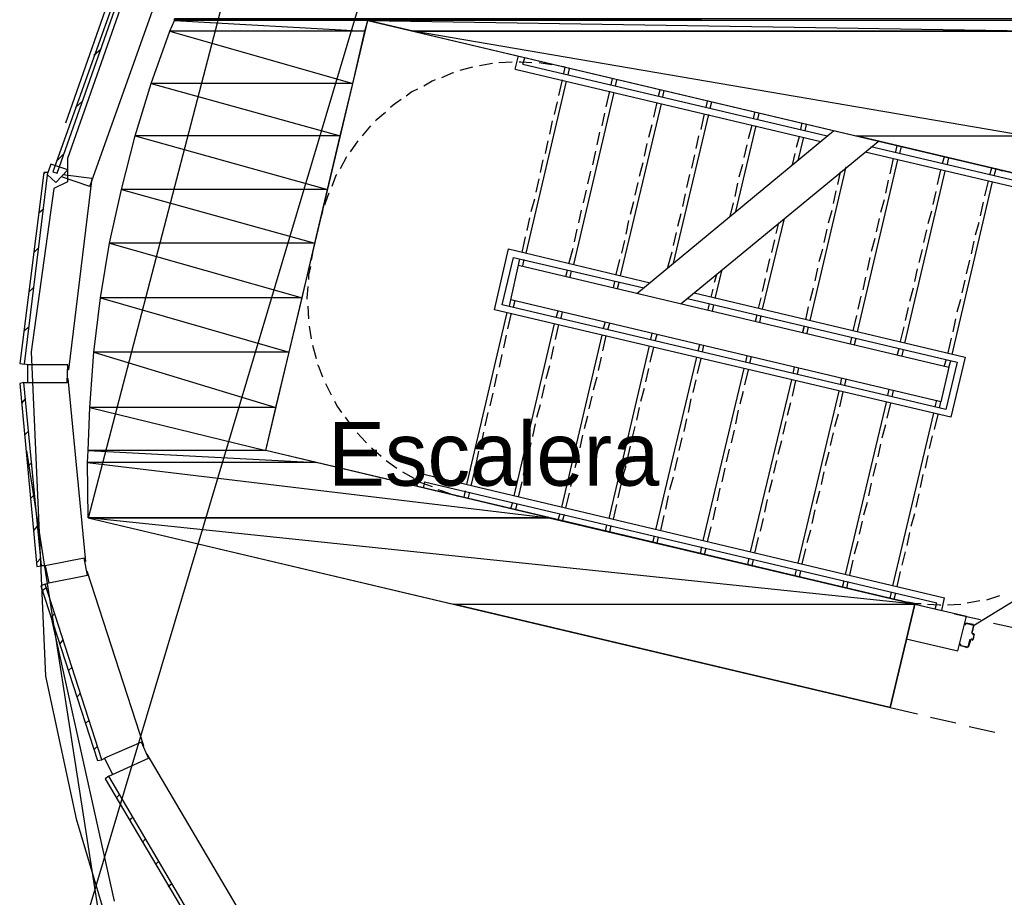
# Model space of a CAD drawing. Header units: feet. Extents: x -79 to 198, y -22 to 181.
# Tile 41 of 96: x 27 to 46, y 114 to 130. Entities that reach past the tile are written whole.
import ezdxf
from ezdxf.enums import TextEntityAlignment as Align

# ---------------------------------------------------------------- set-up
doc = ezdxf.new("R2010")
doc.units = ezdxf.units.FT
for name, color, linetype in [('A-AREA-COMUN', 252, 'CONTINUOUS'), ('A-LINEA', 7, 'CONTINUOUS'), ('A-MURO-CONCRETO', 8, 'CONTINUOUS'), ('A-NOMBRE-ESPACIO', 2, 'CONTINUOUS')]:
    doc.layers.add(name, color=color, linetype=linetype)

msp = doc.modelspace()

# ---------------------------------------------------------------- linework, layer by layer
at = {"layer": 'A-AREA-COMUN'}
msp.add_lwpolyline([(29.12, 130.8089), (27.968, 127.5378), (27.968, 127.0933), (27.712, 126.9689), (27.28, 123.8933), (27.552, 117.7778), (28.128, 115.0933), (29.568, 110.2578)], dxfattribs=at)
at = {"layer": 'A-LINEA'}
for p, q in [((36.6881, 141.2357), (28.3665, 113.3809)), ((36.6881, 141.2357), (28.3665, 113.3809)), ((36.6881, 141.2357), (28.3665, 113.3809)), ((31.7159, 133.6567), (28.3582, 120.754)), ((27.9333, 128.2044), (28.8667, 130.8578)), ((28.3867, 127.0044), (29.64, 130.5111)), ((28.4667, 129.4844), (28.6, 129.6044)), ((35.9733, 129.3244), (35.7333, 129.2844)), ((36.3467, 129.3511), (36.0933, 129.3378)), ((36.4, 129.2178), (36.4667, 129.4711)), ((36.5467, 129.3111), (36.5867, 129.4311)), ((35.6, 129.2578), (35.36, 129.1911)), ((36.4, 129.2178), (42.16, 127.8578)), ((36.5467, 129.3111), (42.28, 127.9644)), ((37.3467, 129.2578), (37.2133, 129.2844)), ((37.32, 129.1378), (37.3467, 129.2578)), ((37.4, 129.1111), (37.4267, 129.2311)), ((36.6133, 125.7511), (37.3733, 128.9911)), ((37.2267, 128.7244), (37.2933, 129.0178)), ((38.2133, 128.9244), (38.24, 129.0444)), ((38.2933, 128.8978), (38.32, 129.0178)), ((37.5067, 125.5378), (38.2667, 128.7778)), ((38.12, 128.5111), (38.1867, 128.8044)), ((39.1067, 128.7111), (39.1333, 128.8311)), ((39.1867, 128.6978), (39.2133, 128.8178)), ((28.12, 128.4978), (28.2533, 128.6178)), ((37.1467, 128.3644), (37.2, 128.6044)), ((39.0133, 128.3111), (39.08, 128.5911)), ((40, 128.4978), (40.0267, 128.6178)), ((40.08, 128.4844), (40.1067, 128.6044)), ((38.04, 128.1511), (38.0933, 128.3911)), ((38.3867, 125.3244), (39.16, 128.5644)), ((40.8933, 128.2844), (40.92, 128.4044)), ((40.9733, 128.2711), (41, 128.3911)), ((37.0533, 127.9911), (37.1067, 128.2444)), ((39.3867, 125.5644), (40.0533, 128.3644)), ((39.9067, 128.0844), (39.9733, 128.3778)), ((41.7867, 128.0844), (41.8133, 128.2044)), ((33.68, 128.1511), (33.52, 127.9644)), ((37.9467, 127.7911), (38, 128.0311)), ((38.6933, 124.9911), (42.4, 128.0578)), ((38.92, 127.9378), (38.9867, 128.1778)), ((40.56, 126.5378), (40.9467, 128.1511)), ((40.8, 127.9111), (40.8667, 128.1644)), ((41.8667, 128.0578), (41.8933, 128.1778)), ((33.44, 127.8711), (33.2933, 127.6578)), ((36.9733, 127.6311), (37.0267, 127.8711)), ((39.5333, 124.8044), (43.24, 127.8578)), ((39.8133, 127.7244), (39.8667, 127.9644)), ((41.7067, 127.7511), (41.76, 127.9511)), ((41.7333, 127.4978), (41.84, 127.9378)), ((37.8667, 127.4178), (37.92, 127.6711)), ((38.84, 127.5778), (38.8933, 127.8178)), ((40.72, 127.5511), (40.7733, 127.7911)), ((43, 127.6578), (46.2933, 126.8844)), ((43.1067, 127.7644), (46.2, 127.0311)), ((43.5733, 127.6578), (43.6, 127.7778)), ((43.6533, 127.6311), (43.68, 127.7644)), ((27.7733, 127.4978), (27.9067, 127.6311)), ((33.2267, 127.5644), (33.1067, 127.3378)), ((36.88, 127.2711), (36.9333, 127.5111)), ((39.7333, 127.3511), (39.7867, 127.6044)), ((41.6267, 127.4178), (41.68, 127.6311)), ((42.8533, 124.2711), (43.6133, 127.5111)), ((43.4667, 127.2444), (43.5333, 127.5378)), ((44.4533, 127.4444), (44.4933, 127.5644)), ((44.5467, 127.4311), (44.5733, 127.5511)), ((37.7733, 127.0578), (37.8267, 127.2978)), ((38.7467, 127.2044), (38.8133, 127.4578)), ((40.6267, 127.1911), (40.6933, 127.4311)), ((41.96, 124.4844), (42.64, 127.3778)), ((42.48, 127.0444), (42.5333, 127.2844)), ((43.7467, 124.0578), (44.5067, 127.2978)), ((44.36, 127.0444), (44.4267, 127.3244)), ((45.3467, 127.2311), (45.3867, 127.3511)), ((45.4267, 127.2178), (45.4667, 127.3378)), ((45.5867, 127.2978), (45.4667, 127.3378)), ((27.52, 127.2444), (27.5467, 127.2711)), ((28.3867, 127.0044), (27.8533, 127.1911)), ((36.8, 126.8978), (36.8533, 127.1511)), ((39.64, 126.9911), (39.6933, 127.2311)), ((43.3867, 126.8844), (43.44, 127.1244)), ((44.64, 123.8444), (45.4, 127.0978)), ((45.2533, 126.8311), (45.32, 127.1111)), ((37.6933, 126.6978), (37.7467, 126.9378)), ((38.6667, 126.8444), (38.72, 127.0844)), ((40.5467, 126.8178), (40.6, 127.0711)), ((42.4, 126.6844), (42.4533, 126.9244)), ((44.28, 126.6711), (44.3333, 126.9111)), ((36.7067, 126.5378), (36.7733, 126.7778)), ((38.5733, 126.4844), (38.64, 126.7244)), ((39.56, 126.6311), (39.6133, 126.8711)), ((43.2933, 126.5244), (43.36, 126.7644)), ((27.4267, 126.5111), (27.52, 126.5911)), ((32.7733, 126.5378), (32.7333, 126.4044)), ((37.6, 126.3244), (37.6533, 126.5644)), ((40.4533, 126.4444), (40.52, 126.6978)), ((42.3067, 126.3244), (42.3733, 126.5644)), ((44.1867, 126.3111), (44.2533, 126.5511)), ((45.1733, 126.4578), (45.2267, 126.7111)), ((36.6267, 126.1778), (36.68, 126.4178)), ((38.4933, 126.1111), (38.5467, 126.3644)), ((39.4667, 126.2578), (39.5333, 126.4978)), ((41.0667, 124.6978), (41.48, 126.4044)), ((43.2133, 126.1511), (43.2667, 126.4044)), ((37.52, 125.9644), (37.5733, 126.2044)), ((41.32, 126.1244), (41.3733, 126.3244)), ((42.2267, 125.9511), (42.28, 126.2044)), ((44.1067, 125.9511), (44.16, 126.1911)), ((45.08, 126.0978), (45.1467, 126.3378)), ((36.5333, 125.7644), (36.6, 126.0578)), ((38.4133, 125.7511), (38.4667, 125.9911)), ((39.3867, 125.8978), (39.44, 126.1378)), ((41.24, 125.7644), (41.2933, 126.0044)), ((43.12, 125.7911), (43.1867, 126.0311)), ((45, 125.7378), (45.0533, 125.9778)), ((27.3333, 125.7644), (27.4267, 125.8578)), ((37.4133, 125.5511), (37.4933, 125.8444)), ((42.1333, 125.5911), (42.2, 125.8311)), ((44.0133, 125.5778), (44.08, 125.8178)), ((32.5867, 125.7511), (32.56, 125.6178)), ((36.4667, 125.5244), (36.4933, 125.6444)), ((36.5467, 125.5111), (36.5733, 125.6311)), ((38.3067, 125.3511), (38.3733, 125.6311)), ((39.28, 125.4844), (39.36, 125.7778)), ((41.1467, 125.3911), (41.2, 125.6444)), ((43.04, 125.4311), (43.0933, 125.6711)), ((44.9067, 125.3644), (44.9733, 125.6178)), ((37.36, 125.3111), (37.3867, 125.4311)), ((40.1733, 124.8978), (40.3067, 125.4444)), ((42.0533, 125.2311), (42.1067, 125.4711)), ((43.9333, 125.2178), (43.9867, 125.4578)), ((37.44, 125.2978), (37.4667, 125.4178)), ((40.16, 125.2044), (40.2, 125.3511)), ((41.0667, 125.0311), (41.12, 125.2711)), ((42.96, 125.0578), (43.0133, 125.2978)), ((44.8267, 125.0044), (44.88, 125.2444)), ((27.24, 125.0178), (27.3333, 125.1111)), ((38.2533, 125.0978), (38.28, 125.2178)), ((38.3333, 125.0844), (38.36, 125.2044)), ((40.0933, 124.9244), (40.1333, 125.0711)), ((41.96, 124.8578), (42.0267, 125.0978)), ((43.84, 124.8444), (43.9067, 125.0978)), ((36.2933, 124.7511), (36.32, 124.8711)), ((40.9867, 124.7111), (41.04, 124.9111)), ((42.8667, 124.6978), (42.92, 124.9378)), ((44.7333, 124.6444), (44.8, 124.8844)), ((32.4933, 124.7511), (32.5067, 124.5111)), ((36.3733, 124.7378), (36.4, 124.8578)), ((40.04, 124.6844), (40.0667, 124.8044)), ((40.12, 124.6578), (40.1467, 124.7778)), ((41.88, 124.4978), (41.9333, 124.7378)), ((43.76, 124.4844), (43.8133, 124.7244)), ((35.4933, 121.3911), (36.2533, 124.6311)), ((36.2667, 124.3244), (36.3333, 124.6178)), ((37.1733, 124.5378), (37.2133, 124.6578)), ((37.2667, 124.5244), (37.2933, 124.6444)), ((40.9333, 124.4711), (40.96, 124.5911)), ((41.0133, 124.4444), (41.04, 124.5778)), ((42.7733, 124.2844), (42.84, 124.5778)), ((44.6533, 124.2711), (44.7067, 124.5111)), ((27.1467, 124.2844), (27.24, 124.3644)), ((32.52, 124.3778), (32.56, 124.1378)), ((36.3867, 121.1778), (37.1467, 124.4178)), ((37.16, 124.1244), (37.2267, 124.4044)), ((38.0667, 124.3378), (38.1067, 124.4578)), ((38.1467, 124.3111), (38.1867, 124.4311)), ((41.8267, 124.2578), (41.8533, 124.3778)), ((41.8267, 124.2578), (41.84, 124.3511)), ((41.9067, 124.2444), (41.9333, 124.3644)), ((43.6667, 124.0844), (43.7333, 124.3644)), ((36.1867, 123.9644), (36.24, 124.2044)), ((37.28, 120.9644), (38.04, 124.2044)), ((38.0533, 123.9111), (38.12, 124.1911)), ((38.96, 124.1244), (38.9867, 124.2444)), ((39.04, 124.0978), (39.08, 124.2178)), ((42.72, 124.0444), (42.7467, 124.1644)), ((42.8, 124.0311), (42.8267, 124.1511)), ((44.56, 123.8711), (44.6267, 124.1511)), ((32.5867, 124.0178), (32.6533, 123.7644)), ((37.08, 123.7511), (37.1333, 123.9911)), ((38.1733, 120.7511), (38.9333, 124.0044)), ((38.9467, 123.6978), (39.0133, 123.9778)), ((39.8533, 123.9111), (39.88, 124.0311)), ((39.9333, 123.8844), (39.96, 124.0178)), ((43.6, 123.8311), (43.64, 123.9511)), ((43.6933, 123.8178), (43.72, 123.9378)), ((36.1067, 123.6044), (36.16, 123.8444)), ((37.9733, 123.5378), (38.0267, 123.7911)), ((39.0533, 120.5378), (39.8267, 123.7911)), ((39.84, 123.4844), (39.9067, 123.7644)), ((40.7467, 123.6978), (40.7733, 123.8178)), ((40.8267, 123.6844), (40.8533, 123.8044)), ((44.4933, 123.6311), (44.5333, 123.7511)), ((27.2267, 123.6444), (27.16, 123.6578)), ((36.9867, 123.3911), (37.0533, 123.6311)), ((38.8667, 123.3244), (38.92, 123.5778)), ((39.9467, 120.3378), (40.72, 123.5778)), ((41.64, 123.4844), (41.6667, 123.6044)), ((41.72, 123.4711), (41.7467, 123.5911)), ((44.5733, 123.6044), (44.6133, 123.7244)), ((27.9867, 123.5511), (27.9733, 123.5511)), ((36.0133, 123.2311), (36.0667, 123.4711)), ((37.88, 123.1778), (37.9467, 123.4178)), ((40.7333, 123.2711), (40.8, 123.5511)), ((42.5333, 123.2711), (42.56, 123.4044)), ((27.1467, 123.3111), (27.2267, 123.3111)), ((36.9067, 123.0178), (36.96, 123.2711)), ((38.7733, 122.9644), (38.84, 123.2044)), ((39.76, 123.1244), (39.8133, 123.3644)), ((40.84, 120.1244), (41.6133, 123.3644)), ((41.6267, 123.0578), (41.6933, 123.3511)), ((42.6133, 123.2578), (42.64, 123.3778)), ((35.9333, 122.8711), (35.9867, 123.1111)), ((37.8, 122.8178), (37.8533, 123.0578)), ((40.64, 122.9111), (40.7067, 123.1511)), ((41.7333, 119.9111), (42.5067, 123.1511)), ((42.52, 122.8578), (42.5867, 123.1378)), ((43.4267, 123.0711), (43.4533, 123.1911)), ((43.5067, 123.0444), (43.5333, 123.1644)), ((27.1067, 122.9244), (27.1733, 123.0044)), ((36.8133, 122.6578), (36.88, 122.8978)), ((38.6933, 122.6044), (38.7467, 122.8444)), ((39.6667, 122.7511), (39.72, 123.0044)), ((41.5333, 122.6978), (41.6, 122.9378)), ((42.6267, 119.6978), (43.4, 122.9378)), ((43.4133, 122.6444), (43.48, 122.9244)), ((44.32, 122.8578), (44.3467, 122.9778)), ((44.4, 122.8311), (44.4267, 122.9511)), ((35.84, 122.4978), (35.8933, 122.7511)), ((37.7067, 122.4444), (37.7733, 122.6844)), ((40.56, 122.5378), (40.6133, 122.7911)), ((42.4267, 122.4844), (42.4933, 122.7244)), ((43.52, 119.4844), (44.2933, 122.7378)), ((44.3067, 122.4311), (44.3733, 122.7111)), ((36.7333, 122.2978), (36.7867, 122.5378)), ((38.6, 122.2311), (38.6667, 122.4844)), ((39.5867, 122.3911), (39.64, 122.6311)), ((41.4533, 122.3378), (41.5067, 122.5778)), ((43.32, 122.2711), (43.3867, 122.5244)), ((27.16, 122.3244), (27.24, 122.4044)), ((35.76, 122.1378), (35.8133, 122.3778)), ((37.6267, 122.0844), (37.68, 122.3244)), ((39.4933, 122.0311), (39.5467, 122.2711)), ((40.48, 122.1778), (40.5333, 122.4178)), ((42.3467, 122.1244), (42.4, 122.3644)), ((44.2133, 122.0711), (44.2667, 122.3111)), ((33.6933, 122.0844), (33.88, 121.9244)), ((36.6533, 121.9244), (36.7067, 122.1778)), ((38.52, 121.8711), (38.5733, 122.1111)), ((41.36, 121.9644), (41.4267, 122.2178)), ((43.24, 121.9111), (43.2933, 122.1511)), ((27.1924, 122.0268), (28.5305, 113.4328)), ((35.6667, 121.7778), (35.72, 122.0178)), ((37.5333, 121.7111), (37.6, 121.9644)), ((39.4133, 121.6578), (39.4667, 121.8978)), ((40.3867, 121.8178), (40.44, 122.0578)), ((42.2533, 121.7511), (42.32, 122.0044)), ((44.1333, 121.6978), (44.1867, 121.9378)), ((27.2133, 121.7244), (27.2933, 121.8044)), ((33.9733, 121.8444), (34.1733, 121.6978)), ((36.56, 121.5644), (36.6133, 121.8044)), ((38.4267, 121.5111), (38.4933, 121.7511)), ((41.28, 121.6044), (41.3333, 121.8444)), ((43.1467, 121.5511), (43.2133, 121.7911)), ((34.28, 121.6311), (34.4933, 121.5111)), ((34.6, 121.6044), (34.5467, 121.3511)), ((34.6, 121.6044), (44.4933, 119.2578)), ((35.5733, 121.3644), (35.64, 121.6578)), ((37.4533, 121.3511), (37.5067, 121.5911)), ((39.32, 121.2978), (39.3867, 121.5378)), ((40.3067, 121.4444), (40.36, 121.6978)), ((42.1733, 121.3911), (42.2267, 121.6311)), ((44.04, 121.3378), (44.0933, 121.5778)), ((34.6933, 121.4444), (34.6667, 121.3244)), ((34.6933, 121.4444), (44.3467, 119.1644)), ((36.4667, 121.1511), (36.5333, 121.4444)), ((38.3467, 121.1378), (38.4, 121.3911)), ((41.1867, 121.2444), (41.2533, 121.4844)), ((43.0667, 121.1778), (43.12, 121.4178)), ((27.2667, 121.1244), (27.3467, 121.2044)), ((35.3067, 121.1778), (35.44, 121.1511)), ((35.44, 121.1511), (35.4667, 121.2711)), ((35.52, 121.1244), (35.5467, 121.2444)), ((37.36, 120.9511), (37.4267, 121.2311)), ((39.24, 120.9244), (39.2933, 121.1778)), ((40.2133, 121.0844), (40.2667, 121.3244)), ((42.08, 121.0311), (42.1467, 121.2711)), ((43.96, 120.9644), (44.0133, 121.2178)), ((36.32, 120.9378), (36.36, 121.0578)), ((36.4133, 120.9111), (36.44, 121.0311)), ((38.2533, 120.7378), (38.32, 121.0178)), ((41.1067, 120.8711), (41.16, 121.1111)), ((42.9733, 120.8178), (43.04, 121.0578)), ((37.2133, 120.7244), (37.2533, 120.8444)), ((37.2933, 120.6978), (37.3333, 120.8311)), ((39.1467, 120.5244), (39.2133, 120.8044)), ((40.1333, 120.7244), (40.1867, 120.9644)), ((42, 120.6578), (42.0533, 120.9111)), ((43.8667, 120.6044), (43.9333, 120.8444)), ((48.6558, 120.9507), (45.0408, 118.73)), ((27.3333, 120.5244), (27.4, 120.6044)), ((28.36, 120.7644), (43.4667, 117.1911)), ((38.1067, 120.5111), (38.1333, 120.6311)), ((38.1867, 120.4978), (38.2133, 120.6178)), ((41.0267, 120.5111), (41.08, 120.7511)), ((42.8933, 120.4578), (42.9467, 120.6978)), ((39, 120.2978), (39.0267, 120.4178)), ((40.0267, 120.3111), (40.0933, 120.5911)), ((41.9067, 120.2978), (41.9733, 120.5378)), ((43.7867, 120.2444), (43.84, 120.4844)), ((39.08, 120.2844), (39.1067, 120.4044)), ((40.92, 120.0978), (40.9867, 120.3911)), ((42.8, 120.0844), (42.8667, 120.3244)), ((39.8933, 120.0844), (39.92, 120.2178)), ((39.9733, 120.0711), (40, 120.1911)), ((41.8133, 119.8978), (41.88, 120.1778)), ((43.6933, 119.8711), (43.76, 120.1244)), ((27.3867, 119.9244), (27.4667, 120.0044)), ((27.5467, 119.8578), (27.48, 119.8578)), ((28.3067, 119.9378), (28.2933, 119.9378)), ((40.7867, 119.8844), (40.8133, 120.0044)), ((40.8667, 119.8578), (40.8933, 119.9778)), ((42.7067, 119.6844), (42.7733, 119.9644)), ((41.68, 119.6711), (41.7067, 119.7911)), ((41.76, 119.6444), (41.7867, 119.7644)), ((43.6, 119.4711), (43.6667, 119.7511)), ((27.5467, 119.5111), (27.6133, 119.5378)), ((42.5733, 119.4578), (42.6, 119.5778)), ((42.6533, 119.4311), (42.68, 119.5644)), ((27.4933, 119.3911), (27.56, 119.4444)), ((43.4667, 119.2444), (43.4933, 119.3644)), ((43.5467, 119.2311), (43.5733, 119.3511)), ((45.2933, 119.2178), (45.5333, 119.2978)), ((43.4667, 117.1911), (43.9333, 119.1378)), ((43.5467, 119.2311), (43.68, 119.2044)), ((43.9333, 119.1378), (44.9067, 118.9111)), ((43.9333, 119.1378), (44.44, 119.0178)), ((44.32, 119.0444), (44.3467, 119.1644)), ((44.44, 119.0178), (44.4933, 119.2578)), ((44.5467, 119.1244), (44.8, 119.1378)), ((44.92, 119.1644), (45.16, 119.2044)), ((27.6533, 118.8844), (27.72, 118.9511)), ((44.68, 118.9511), (45.1733, 118.8444)), ((27.6561, 118.9121), (28.8458, 113.541)), ((44.7467, 118.2578), (44.9067, 118.9111)), ((45.4133, 118.7778), (45.9067, 118.6711)), ((45.0133, 118.5911), (45.0533, 118.7378)), ((45.0139, 118.589), (45.0287, 118.565)), ((45.0267, 118.5911), (45.0267, 118.5911)), ((45.0533, 118.5778), (45.0267, 118.5778)), ((45.04, 118.7378), (45.04, 118.7378)), ((27.8267, 118.3911), (27.88, 118.4578)), ((43.7733, 118.4844), (44.7467, 118.2578)), ((44.9979, 118.4706), (44.9739, 118.4557)), ((45, 118.4711), (45.0267, 118.4578)), ((45.0267, 118.4711), (45.0267, 118.4711)), ((44.9333, 118.3244), (44.9333, 118.3244)), ((27.9867, 117.8844), (28.0533, 117.9511)), ((28.1467, 117.3911), (28.2133, 117.4578)), ((43.4667, 117.1911), (43.9867, 117.0711)), ((28.3067, 116.8844), (28.3733, 116.9511)), ((44.2267, 117.0044), (44.7067, 116.8978)), ((44.96, 116.8311), (45.44, 116.7244)), ((28.4667, 116.3911), (28.5333, 116.4578)), ((29.4, 116.4711), (29.3867, 116.4578)), ((28.68, 116.2311), (28.6133, 116.2044)), ((28.7467, 115.8978), (28.8133, 115.9244)), ((28.8933, 115.4844), (28.9467, 115.5511)), ((29.1333, 115.0711), (29.2, 115.1244)), ((29.3867, 114.6578), (29.44, 114.7111)), ((29.6267, 114.2311), (29.6933, 114.2978)), ((29.8667, 113.8178), (29.9333, 113.8711))]:
    msp.add_line(p, q, dxfattribs=at)
for points in [[(43.4667, 117.1911), (43.9333, 119.1378), (31.7067, 122.0311), (33.6267, 130.1378), (45.8533, 127.2444), (46.5333, 130.1644), (31.72, 133.6711)], [(27.7733, 127.2578), (29.0133, 130.7778), (28.9467, 130.8044), (27.6933, 127.2844), (27.7733, 127.2578)], [(36.72, 129.3378), (36.5067, 129.3511), (36.48, 129.3511)], [(37.0933, 129.2978), (36.9333, 129.3244), (36.8533, 129.3378)], [(35.24, 129.1511), (35.2267, 129.1511), (35.0133, 129.0578)], [(34.8933, 129.0178), (34.84, 128.9911), (34.68, 128.8978)], [(34.56, 128.8444), (34.4533, 128.7911), (34.3467, 128.7111)], [(34.2533, 128.6444), (34.1067, 128.5378), (34.0533, 128.4978)], [(33.96, 128.4044), (33.7867, 128.2578), (33.7733, 128.2444)], [(27.5867, 127.2311), (27.7467, 127.0844), (27.9733, 127.3244), (27.6533, 127.4311), (27.5867, 127.2311)], [(27.16, 123.6578), (27.6, 127.2711), (27.52, 127.2711), (27.0667, 123.6711), (27.16, 123.6578)], [(27.88, 127.2311), (28.4267, 127.1644), (27.9867, 123.5511)], [(33.04, 127.2311), (33.0267, 127.2178), (32.9467, 127.0044)], [(32.8933, 126.8844), (32.8667, 126.8178), (32.8133, 126.6578)], [(39.7733, 125.0044), (44.88, 123.7911), (44.6133, 122.6578), (36.0133, 124.6844), (36.28, 125.8311), (38.9467, 125.1911)], [(39.6533, 124.8978), (44.7333, 123.6978), (44.52, 122.8044), (36.16, 124.7778), (36.3733, 125.6711), (38.8267, 125.0978)], [(32.5467, 125.4978), (32.5067, 125.3378), (32.5067, 125.2578)], [(36.32, 124.8711), (36.4667, 125.5244), (44.5733, 123.6044), (44.4267, 122.9511), (36.32, 124.8711)], [(32.4933, 125.1244), (32.48, 124.9111), (32.48, 124.8844)], [(27.9733, 123.6444), (27.2133, 123.6444), (27.2133, 123.3111), (27.96, 123.3111), (27.9733, 123.6444)], [(32.68, 123.6444), (32.6933, 123.6311), (32.7733, 123.4178)], [(27.96, 123.3911), (27.9733, 123.3911), (28.3067, 119.9378)], [(27.48, 119.8578), (27.1467, 123.3111), (27.0667, 123.2978), (27.3867, 119.8444), (27.48, 119.8578)], [(32.8267, 123.2978), (32.8533, 123.2444), (32.9333, 123.0844)], [(33, 122.9644), (33.0533, 122.8578), (33.1333, 122.7511)], [(33.2, 122.6578), (33.3067, 122.5111), (33.3467, 122.4578)], [(33.4267, 122.3644), (33.5867, 122.1911), (33.6, 122.1778)], [(34.6, 121.4444), (34.6267, 121.4311), (34.84, 121.3511)], [(34.9467, 121.2978), (35.0267, 121.2711), (35.1867, 121.2178)], [(28.28, 120.0044), (27.5467, 119.8578), (27.6133, 119.5378), (28.3467, 119.6844), (28.28, 120.0044)], [(28.32, 119.7644), (28.3333, 119.7644), (29.4, 116.4711)], [(28.6133, 116.2044), (27.5467, 119.5111), (27.4667, 119.4844), (28.5333, 116.1911), (28.6133, 116.2044)], [(43.8, 119.1778), (43.96, 119.1511), (44.0533, 119.1511)], [(44.1733, 119.1378), (44.4, 119.1244), (44.4267, 119.1244)], [(44.88, 118.7778), (44.88, 118.7511), (44.8933, 118.7511), (44.8933, 118.7778), (45.04, 118.7378), (45, 118.5911)], [(45.04, 118.7511), (44.8933, 118.7778), (44.8933, 118.7778)], [(45.0133, 118.5778), (45.0533, 118.5644), (45.0267, 118.4711), (45, 118.4844)], [(45.04, 118.4711), (45.0533, 118.5644), (45.0533, 118.5644)], [(44.9733, 118.4711), (44.9333, 118.3244), (44.8, 118.3511), (44.8, 118.3778), (44.7867, 118.3911), (44.7867, 118.3644)], [(44.9467, 118.3244), (44.9867, 118.4578), (44.9867, 118.4578)], [(44.9333, 118.3111), (44.8, 118.3511), (44.8, 118.3511)], [(29.36, 116.5378), (28.6667, 116.2311), (28.8133, 115.9244), (29.4933, 116.2311), (29.36, 116.5378)], [(31.2267, 113.3244), (29.4667, 116.3111), (29.4667, 116.3111)], [(30.5067, 112.8978), (28.7467, 115.8978), (28.68, 115.8444), (30.44, 112.8578), (30.5067, 112.8978)]]:
    msp.add_lwpolyline(points, dxfattribs=at)
at = {"layer": 'A-MURO-CONCRETO'}
for points in [[(29.9867, 130.1378), (33.5733, 129.9378), (29.8933, 129.9378), (29.9867, 130.1378), (29.9867, 130.1378)], [(46.5333, 130.1644), (29.9867, 130.1644), (46.5333, 130.1378), (46.5333, 130.1644)], [(29.9867, 130.1644), (46.5333, 130.1378), (29.9867, 130.1378), (29.9867, 130.1644), (29.9867, 130.1644)], [(33.6267, 130.1378), (29.9867, 130.1378), (33.5733, 129.9378), (33.6267, 130.1378)], [(46.5333, 130.1378), (33.6267, 130.1378), (46.48, 129.9378), (46.5333, 130.1378)], [(33.6267, 130.1378), (46.48, 129.9378), (34.48, 129.9378), (33.6267, 130.1378), (33.6267, 130.1378)], [(29.8933, 129.9378), (33.3467, 128.9511), (29.5467, 128.9511), (29.8933, 129.9378), (29.8933, 129.9378)], [(33.5733, 129.9378), (29.8933, 129.9378), (33.3467, 128.9511), (33.5733, 129.9378)], [(34.48, 129.9378), (42.8267, 127.9644), (46.0133, 127.9644), (34.48, 129.9378)], [(34.48, 129.9378), (46.48, 129.9378), (46.0133, 127.9644), (34.48, 129.9378), (34.48, 129.9378)], [(29.5467, 128.9511), (33.1067, 127.9644), (29.24, 127.9644), (29.5467, 128.9511), (29.5467, 128.9511)], [(33.3467, 128.9511), (29.5467, 128.9511), (33.1067, 127.9644), (33.3467, 128.9511)], [(29.24, 127.9644), (32.8667, 126.9511), (28.9867, 126.9511), (29.24, 127.9644), (29.24, 127.9644)], [(33.1067, 127.9644), (29.24, 127.9644), (32.8667, 126.9511), (33.1067, 127.9644)], [(42.8267, 127.9644), (46.0133, 127.9644), (45.8533, 127.2444), (42.8267, 127.9644), (42.8267, 127.9644)], [(28.9867, 126.9511), (32.6267, 125.9378), (28.76, 125.9378), (28.9867, 126.9511), (28.9867, 126.9511)], [(32.8667, 126.9511), (28.9867, 126.9511), (32.6267, 125.9378), (32.8667, 126.9511)], [(28.76, 125.9378), (32.3867, 124.9111), (28.5867, 124.9111), (28.76, 125.9378), (28.76, 125.9378)], [(32.6267, 125.9378), (28.76, 125.9378), (32.3867, 124.9111), (32.6267, 125.9378)], [(28.5867, 124.9111), (32.1467, 123.8844), (28.4667, 123.8844), (28.5867, 124.9111), (28.5867, 124.9111)], [(32.3867, 124.9111), (28.5867, 124.9111), (32.1467, 123.8844), (32.3867, 124.9111)], [(28.4667, 123.8844), (31.8933, 122.8444), (28.3867, 122.8444), (28.4667, 123.8844), (28.4667, 123.8844)], [(32.1467, 123.8844), (28.4667, 123.8844), (31.8933, 122.8444), (32.1467, 123.8844)], [(28.3867, 122.8444), (31.7067, 122.0311), (28.36, 122.0311), (28.3867, 122.8444), (28.3867, 122.8444)], [(31.8933, 122.8444), (28.3867, 122.8444), (31.7067, 122.0311), (31.8933, 122.8444)], [(28.36, 122.0311), (32.6533, 121.8044), (28.3467, 121.8044), (28.36, 122.0311), (28.36, 122.0311)], [(31.7067, 122.0311), (28.36, 122.0311), (32.6533, 121.8044), (31.7067, 122.0311)], [(32.6533, 121.8044), (28.3467, 121.8044), (37.04, 120.7644), (32.6533, 121.8044)], [(28.3467, 121.8044), (37.04, 120.7644), (28.36, 120.7644), (28.3467, 121.8044), (28.3467, 121.8044)], [(28.36, 120.7644), (35.24, 119.1378), (43.9333, 119.1378), (28.36, 120.7644)], [(28.36, 120.7644), (37.04, 120.7644), (43.9333, 119.1378), (28.36, 120.7644), (28.36, 120.7644)], [(35.24, 119.1378), (43.9333, 119.1378), (43.4667, 117.1911), (35.24, 119.1378), (35.24, 119.1378)]]:
    msp.add_lwpolyline(points, dxfattribs=at)

# ---------------------------------------------------------------- texts
at = {"layer": 'A-NOMBRE-ESPACIO'}
msp.add_text('Escalera', height=1.2, dxfattribs=at).set_placement((36, 121.3689), align=Align.CENTER)

doc.saveas('drawing.dxf')
